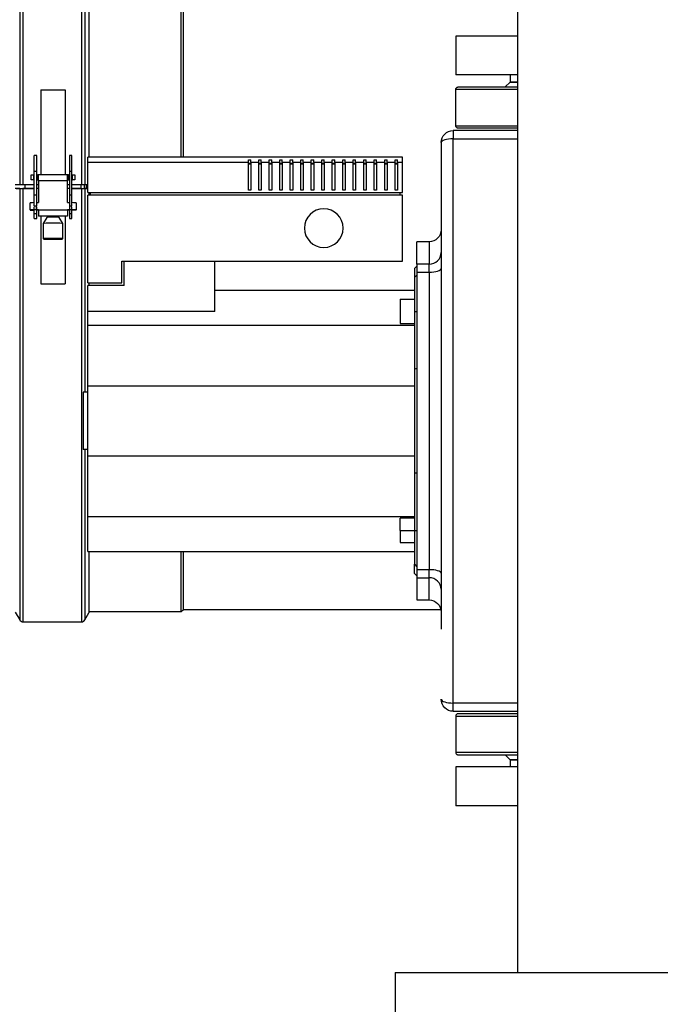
# Model space of a CAD drawing. Header units: millimetres. Extents: x 158 to 846, y 86 to 749.
# Tile 64 of 95: x 314 to 341, y 640 to 681. Entities that reach past the tile are written whole.
import ezdxf

# ---------------------------------------------------------------- set-up
doc = ezdxf.new("R2010")
doc.units = ezdxf.units.MM
doc.layers.add('1', color=7, linetype='CONTINUOUS', true_color=0xffffff)
doc.layers.add('TOP', color=7, linetype='CONTINUOUS', true_color=0xffffff)
doc.styles.add('iso-1', font='isocp.shx')
doc.dimstyles.get("Standard").update_dxf_attribs({"dimtxt": 0.18, "dimasz": 0.18, "dimexe": 0.18, "dimexo": 0.0625, "dimgap": 0.09, "dimtad": 0, "dimtih": 1, "dimtoh": 1, "dimdec": 4, "dimzin": 0, "dimdsep": 46, "dimtxsty": 'Standard', "dimcen": 0.09, "dimadec": 0, "dimazin": 0, "dimtfac": 1, "dimtdec": 4, "dimtofl": 0, "dimtmove": 0, "dimatfit": 3, "dimfxl": 1, "dimtolj": 1, "dimtzin": 0, "dimarcsym": 0})

# ---------------------------------------------------------------- blocks, each defined once
blk = doc.blocks.new('DimnDraft3D4')
at = {"layer": 'TOP', "color": 2, "linetype": 'Continuous', "transparency": 16777216}
for p, q in [((173.067, 621.759), (173.067, 746.14)), ((405.517, 731.359), (405.517, 746.14)), ((405.517, 744.14), (173.067, 744.14))]:
    blk.add_line(p, q, dxfattribs=at)
for points in [[(173.067, 744.14), (176.567, 744.601), (176.567, 743.679), (173.067, 744.14)], [(405.517, 744.14), (402.017, 743.679), (402.017, 744.601), (405.517, 744.14)]]:
    blk.add_solid(points, dxfattribs=at)
at = {"layer": 'TOP', "color": 2, "linetype": 'Continuous', "transparency": 16777216, "insert": (285.728, 744.711), "char_height": 3.5, "attachment_point": 7, "line_spacing_factor": 0.963855, "style": 'iso-1'}
blk.add_mtext('\\W01.000;\\fisocp.shx,bigfont.shx;2325 ', dxfattribs=at)

msp = doc.modelspace()

# ---------------------------------------------------------------- linework, layer by layer
at = {"layer": '1', "color": 7, "linetype": 'Continuous'}
for p, q in [((334.972, 692.908), (334.972, 641.71)), ((317.266, 691.983), (317.266, 675.41)), ((321.08, 675.408), (321.08, 691.109)), ((321.175, 675.409), (321.175, 691.109)), ((332.417, 680.409), (332.417, 678.809)), ((334.973, 680.409), (332.417, 680.409)), ((334.973, 678.809), (332.417, 678.809)), ((334.667, 678.809), (334.667, 678.509)), ((332.517, 678.309), (334.972, 678.309)), ((334.467, 678.309), (334.667, 678.509)), ((334.972, 678.509), (334.667, 678.509)), ((334.667, 678.509), (334.972, 678.509)), ((315.28, 678.196), (315.28, 674.676)), ((315.28, 678.196), (316.28, 678.196)), ((316.28, 678.196), (316.28, 674.676)), ((332.417, 676.709), (332.417, 678.209)), ((334.972, 676.509), (332.317, 676.509)), ((334.972, 676.609), (332.517, 676.609)), ((331.817, 676.009), (331.817, 655.897)), ((315.105, 675.48), (315.005, 675.48)), ((315.005, 674.837), (315.005, 675.48)), ((315.105, 674.837), (315.105, 675.48)), ((316.555, 675.48), (316.455, 675.48)), ((316.455, 675.48), (316.455, 674.837)), ((316.555, 674.837), (316.555, 675.48)), ((330.217, 675.409), (317.217, 675.409)), ((317.217, 675.209), (317.217, 675.409)), ((317.217, 675.209), (323.851, 675.209)), ((317.217, 673.943), (317.217, 675.209)), ((323.851, 675.209), (323.851, 675.295)), ((323.851, 675.295), (323.951, 675.295)), ((323.851, 674.043), (323.851, 675.209)), ((323.851, 675.158), (323.951, 675.158)), ((323.951, 675.113), (323.851, 675.113)), ((323.951, 675.209), (323.951, 675.295)), ((323.951, 675.209), (324.284, 675.209)), ((323.951, 675.209), (323.951, 674.043)), ((324.284, 675.209), (324.284, 675.295)), ((324.284, 675.295), (324.384, 675.295)), ((324.284, 674.043), (324.284, 675.209)), ((324.284, 675.158), (324.384, 675.158)), ((324.384, 675.113), (324.284, 675.113)), ((324.384, 675.209), (324.384, 675.295)), ((324.384, 675.209), (324.384, 674.043)), ((324.384, 675.209), (324.717, 675.209)), ((324.717, 675.295), (324.817, 675.295)), ((324.717, 675.209), (324.717, 675.295)), ((324.717, 674.043), (324.717, 675.209)), ((324.717, 675.158), (324.817, 675.158)), ((324.817, 675.113), (324.717, 675.113)), ((324.817, 675.209), (324.817, 675.295)), ((324.817, 675.209), (325.151, 675.209)), ((324.817, 675.209), (324.817, 674.043)), ((325.151, 675.209), (325.151, 675.295)), ((325.151, 675.295), (325.251, 675.295)), ((325.151, 674.043), (325.151, 675.209)), ((325.151, 675.158), (325.251, 675.158)), ((325.251, 675.113), (325.151, 675.113)), ((325.251, 675.209), (325.251, 675.295)), ((325.251, 675.209), (325.251, 674.043)), ((325.251, 675.209), (325.584, 675.209)), ((325.584, 675.209), (325.584, 675.295)), ((325.584, 675.295), (325.684, 675.295)), ((325.584, 674.043), (325.584, 675.209)), ((325.584, 675.158), (325.684, 675.158)), ((325.684, 675.113), (325.584, 675.113)), ((325.684, 675.209), (325.684, 675.295)), ((325.684, 675.209), (326.017, 675.209)), ((325.684, 675.209), (325.684, 674.043)), ((326.017, 675.209), (326.017, 675.295)), ((326.017, 675.295), (326.117, 675.295)), ((326.017, 674.043), (326.017, 675.209)), ((326.017, 675.158), (326.117, 675.158)), ((326.117, 675.113), (326.017, 675.113)), ((326.117, 675.209), (326.117, 675.295)), ((326.117, 675.209), (326.451, 675.209)), ((326.117, 675.209), (326.117, 674.043)), ((326.451, 675.295), (326.551, 675.295)), ((326.451, 675.209), (326.451, 675.295)), ((326.451, 674.043), (326.451, 675.209)), ((326.451, 675.158), (326.551, 675.158)), ((326.551, 675.113), (326.451, 675.113)), ((326.551, 675.209), (326.551, 675.295)), ((326.551, 675.209), (326.884, 675.209)), ((326.551, 675.209), (326.551, 674.043)), ((326.884, 675.295), (326.984, 675.295)), ((326.884, 675.209), (326.884, 675.295)), ((326.884, 674.043), (326.884, 675.209)), ((326.884, 675.158), (326.984, 675.158)), ((326.984, 675.113), (326.884, 675.113)), ((326.984, 675.209), (326.984, 675.295)), ((326.984, 675.209), (326.984, 674.043)), ((326.984, 675.209), (327.317, 675.209)), ((327.317, 675.209), (327.317, 675.295)), ((327.317, 675.295), (327.417, 675.295)), ((327.317, 674.043), (327.317, 675.209)), ((327.317, 675.158), (327.417, 675.158)), ((327.417, 675.113), (327.317, 675.113)), ((327.417, 675.209), (327.417, 675.295)), ((327.417, 675.209), (327.751, 675.209)), ((327.417, 675.209), (327.417, 674.043)), ((327.751, 675.295), (327.851, 675.295)), ((327.751, 675.209), (327.751, 675.295)), ((327.751, 674.043), (327.751, 675.209)), ((327.751, 675.158), (327.851, 675.158)), ((327.851, 675.113), (327.751, 675.113)), ((327.851, 675.209), (327.851, 675.295)), ((327.851, 675.209), (328.184, 675.209)), ((327.851, 675.209), (327.851, 674.043)), ((328.184, 675.295), (328.284, 675.295)), ((328.184, 675.209), (328.184, 675.295)), ((328.184, 674.043), (328.184, 675.209)), ((328.184, 675.158), (328.284, 675.158)), ((328.284, 675.113), (328.184, 675.113)), ((328.284, 675.209), (328.284, 675.295)), ((328.284, 675.209), (328.617, 675.209)), ((328.284, 675.209), (328.284, 674.043)), ((328.617, 675.209), (328.617, 675.295)), ((328.617, 675.295), (328.717, 675.295)), ((328.617, 674.043), (328.617, 675.209)), ((328.617, 675.158), (328.717, 675.158)), ((328.717, 675.113), (328.617, 675.113)), ((328.717, 675.209), (328.717, 675.295)), ((328.717, 675.209), (328.717, 674.043)), ((328.717, 675.209), (329.051, 675.209)), ((329.051, 675.209), (329.051, 675.295)), ((329.051, 675.295), (329.151, 675.295)), ((329.051, 674.043), (329.051, 675.209)), ((329.051, 675.158), (329.151, 675.158)), ((329.151, 675.113), (329.051, 675.113)), ((329.151, 675.209), (329.151, 675.295)), ((329.151, 675.209), (329.484, 675.209)), ((329.151, 675.209), (329.151, 674.043)), ((329.484, 675.295), (329.584, 675.295)), ((329.484, 675.209), (329.484, 675.295)), ((329.484, 674.043), (329.484, 675.209)), ((329.484, 675.158), (329.584, 675.158)), ((329.584, 675.113), (329.484, 675.113)), ((329.584, 675.209), (329.584, 675.295)), ((329.584, 675.209), (329.917, 675.209)), ((329.584, 675.209), (329.584, 674.043)), ((329.917, 675.295), (330.017, 675.295)), ((329.917, 675.209), (329.917, 675.295)), ((329.917, 674.043), (329.917, 675.209)), ((329.917, 675.158), (330.017, 675.158)), ((330.017, 675.113), (329.917, 675.113)), ((330.017, 675.209), (330.017, 675.295)), ((330.017, 675.209), (330.017, 674.043)), ((330.017, 675.209), (330.217, 675.209)), ((330.217, 675.209), (330.217, 675.409)), ((330.217, 673.943), (330.217, 675.209)), ((314.88, 674.677), (314.98, 674.677)), ((314.88, 674.477), (314.88, 674.677)), ((314.98, 674.677), (314.98, 674.477)), ((315.005, 673.847), (315.005, 674.837)), ((315.105, 673.847), (315.105, 674.837)), ((315.105, 674.676), (315.13, 674.676)), ((316.413, 674.676), (315.146, 674.676)), ((315.18, 674.429), (315.18, 674.672)), ((316.38, 674.429), (316.38, 674.672)), ((316.43, 674.676), (316.455, 674.676)), ((316.455, 674.837), (316.455, 673.847)), ((316.555, 673.847), (316.555, 674.837)), ((316.58, 674.477), (316.58, 674.677)), ((316.58, 674.677), (316.68, 674.677)), ((316.68, 674.677), (316.68, 674.477)), ((314.216, 674.274), (314.404, 674.274)), ((314.533, 674.274), (315.005, 674.274)), ((314.88, 674.477), (314.88, 674.473)), ((314.98, 674.477), (314.88, 674.477)), ((315.005, 674.473), (314.88, 674.473)), ((314.98, 674.477), (314.98, 674.477)), ((315.105, 674.476), (315.13, 674.476)), ((315.167, 674.473), (315.105, 674.473)), ((315.105, 674.274), (315.18, 674.274)), ((315.18, 674.429), (315.18, 673.529)), ((316.38, 673.529), (316.38, 674.429)), ((316.38, 674.274), (316.455, 674.274)), ((316.455, 674.473), (316.392, 674.473)), ((316.43, 674.476), (316.455, 674.476)), ((316.68, 674.473), (316.555, 674.473)), ((316.555, 674.274), (316.963, 674.274)), ((316.68, 674.477), (316.58, 674.477)), ((316.58, 674.477), (316.58, 674.477)), ((316.68, 674.473), (316.68, 674.477)), ((317.093, 674.274), (317.217, 674.274)), ((314.404, 674.117), (314.216, 674.12)), ((314.259, 674.12), (314.447, 674.117)), ((314.533, 674.117), (315.005, 674.117)), ((315.005, 674.116), (314.533, 674.116)), ((315.005, 673.404), (315.005, 673.847)), ((315.18, 674.116), (315.105, 674.116)), ((315.105, 673.404), (315.105, 673.847)), ((316.455, 674.116), (316.38, 674.116)), ((316.455, 673.847), (316.455, 673.404)), ((316.555, 674.117), (316.963, 674.117)), ((316.963, 674.116), (316.555, 674.116)), ((316.555, 673.404), (316.555, 673.847)), ((317.049, 674.117), (317.217, 674.12)), ((317.217, 674.119), (317.093, 674.117)), ((317.217, 673.943), (330.217, 673.943)), ((317.217, 670.209), (317.217, 673.843)), ((330.217, 673.843), (317.217, 673.843)), ((317.266, 673.941), (317.266, 673.842)), ((317.317, 673.943), (317.317, 673.843)), ((323.951, 674.043), (323.851, 674.043)), ((324.384, 674.043), (324.284, 674.043)), ((324.817, 674.043), (324.717, 674.043)), ((325.251, 674.043), (325.151, 674.043)), ((325.684, 674.043), (325.584, 674.043)), ((326.117, 674.043), (326.017, 674.043)), ((326.551, 674.043), (326.451, 674.043)), ((326.984, 674.043), (326.884, 674.043)), ((327.417, 674.043), (327.317, 674.043)), ((327.851, 674.043), (327.751, 674.043)), ((328.284, 674.043), (328.184, 674.043)), ((328.717, 674.043), (328.617, 674.043)), ((329.151, 674.043), (329.051, 674.043)), ((329.584, 674.043), (329.484, 674.043)), ((330.017, 674.043), (329.917, 674.043)), ((330.117, 673.843), (330.117, 673.943)), ((330.217, 671.109), (330.217, 673.843)), ((314.83, 673.226), (314.83, 673.526)), ((315.105, 673.529), (315.18, 673.529)), ((316.38, 673.529), (316.455, 673.529)), ((316.73, 673.526), (316.73, 673.226)), ((314.83, 673.226), (314.83, 673.224)), ((314.83, 673.224), (315.005, 673.224)), ((315.005, 673.404), (315.105, 673.404)), ((315.005, 673.079), (315.005, 673.35)), ((315.005, 672.879), (315.005, 673.079)), ((315.005, 673.079), (315.005, 673.079)), ((315.005, 673.079), (315.105, 673.079)), ((315.08, 673.229), (315.18, 673.229)), ((315.105, 673.079), (315.105, 673.35)), ((315.18, 673.227), (315.105, 673.227)), ((315.105, 672.879), (315.105, 673.079)), ((315.105, 673.079), (315.105, 673.079)), ((315.18, 673.229), (315.18, 672.976)), ((316.38, 673.229), (316.38, 672.976)), ((316.38, 673.229), (316.48, 673.229)), ((316.455, 673.227), (316.38, 673.227)), ((316.455, 673.404), (316.555, 673.404)), ((316.455, 673.35), (316.455, 673.079)), ((316.455, 673.079), (316.455, 673.079)), ((316.455, 673.079), (316.455, 672.879)), ((316.455, 673.079), (316.555, 673.079)), ((316.555, 673.079), (316.555, 673.35)), ((316.73, 673.224), (316.555, 673.224)), ((316.555, 673.079), (316.555, 673.079)), ((316.555, 672.879), (316.555, 673.079)), ((316.73, 673.224), (316.73, 673.226)), ((315.005, 672.879), (315.105, 672.879)), ((315.18, 672.969), (315.18, 672.976)), ((315.57, 672.969), (315.18, 672.969)), ((315.28, 672.969), (315.28, 670.17)), ((315.524, 672.922), (315.38, 672.672)), ((315.38, 672.672), (315.38, 672.047)), ((315.57, 672.973), (315.57, 672.924)), ((315.99, 672.924), (315.99, 672.973)), ((316.38, 672.969), (315.99, 672.969)), ((316.18, 672.672), (316.035, 672.922)), ((316.18, 672.047), (316.18, 672.672)), ((316.28, 672.969), (316.28, 670.17)), ((316.38, 672.976), (316.38, 672.969)), ((316.455, 672.879), (316.555, 672.879)), ((315.38, 672.047), (315.405, 672.022)), ((315.38, 672.047), (315.38, 672.047)), ((315.74, 672.026), (315.462, 672.023)), ((315.462, 672.023), (315.501, 672.019)), ((315.501, 672.019), (315.506, 672.024)), ((315.501, 672.019), (315.819, 672.018)), ((316.058, 672.024), (315.74, 672.026)), ((315.819, 672.018), (315.818, 672.026)), ((315.819, 672.018), (316.098, 672.02)), ((316.098, 672.02), (316.058, 672.024)), ((316.155, 672.022), (316.18, 672.047)), ((316.18, 672.047), (316.18, 672.047)), ((331.317, 671.909), (330.817, 671.909)), ((330.817, 670.988), (330.817, 671.909)), ((318.617, 671.109), (330.217, 671.109)), ((318.617, 670.209), (318.617, 671.109)), ((318.717, 670.109), (318.717, 671.109)), ((322.467, 669.03), (322.467, 671.109)), ((330.817, 670.988), (330.817, 670.657)), ((330.817, 670.909), (330.717, 670.809)), ((330.717, 670.809), (330.717, 670.434)), ((330.817, 670.657), (330.817, 658.362)), ((315.28, 670.17), (316.28, 670.17)), ((317.217, 670.209), (318.617, 670.209)), ((317.266, 670.209), (317.266, 670.108)), ((330.817, 670.534), (330.717, 670.434)), ((330.717, 670.434), (330.717, 669.034)), ((318.717, 670.109), (317.217, 670.109)), ((317.217, 669.03), (317.217, 670.109)), ((322.467, 669.909), (330.717, 669.909)), ((330.117, 669.535), (330.717, 669.535)), ((330.117, 669.535), (330.117, 668.535)), ((322.467, 669.03), (317.217, 669.03)), ((317.217, 668.462), (317.217, 669.03)), ((330.717, 669.034), (330.717, 666.65)), ((330.117, 668.535), (330.717, 668.535)), ((317.217, 668.462), (330.717, 668.462)), ((317.217, 665.956), (317.217, 668.462)), ((330.717, 666.65), (330.717, 662.368)), ((317.217, 665.691), (317.022, 665.691)), ((317.022, 665.691), (317.022, 663.328)), ((317.217, 665.956), (330.717, 665.956)), ((317.217, 663.062), (317.217, 665.956)), ((317.217, 663.328), (317.022, 663.328)), ((317.217, 660.556), (317.217, 663.062)), ((317.217, 663.062), (330.717, 663.062)), ((330.717, 662.368), (330.717, 659.984)), ((317.217, 660.556), (330.717, 660.556)), ((317.217, 659.109), (317.217, 660.556)), ((330.717, 660.484), (330.117, 660.484)), ((330.117, 659.984), (330.117, 660.484)), ((330.117, 659.984), (330.117, 659.484)), ((330.717, 659.984), (330.717, 658.584)), ((330.117, 659.484), (330.717, 659.484)), ((317.217, 659.109), (330.717, 659.109)), ((317.266, 659.109), (317.266, 656.583)), ((321.08, 656.628), (321.08, 659.109)), ((321.175, 656.723), (321.175, 659.109)), ((330.717, 658.584), (330.817, 658.484)), ((330.717, 658.209), (330.717, 658.584)), ((330.817, 658.362), (330.817, 658.03)), ((330.717, 658.209), (330.817, 658.109)), ((330.817, 658.03), (330.817, 657.109)), ((330.817, 657.109), (331.317, 657.109)), ((314.216, 656.608), (314.404, 656.283)), ((317.093, 656.283), (317.266, 656.583)), ((317.266, 656.628), (321.08, 656.628)), ((321.08, 656.628), (321.175, 656.723)), ((321.175, 656.723), (331.805, 656.723)), ((314.533, 656.208), (316.963, 656.208)), ((332.317, 652.509), (334.972, 652.509)), ((332.417, 652.309), (332.417, 650.809)), ((334.972, 652.409), (332.517, 652.409)), ((332.517, 650.709), (334.972, 650.709)), ((334.467, 650.709), (334.667, 650.509)), ((334.667, 650.509), (334.667, 650.209)), ((334.667, 650.509), (334.972, 650.509)), ((334.972, 650.509), (334.667, 650.509)), ((332.417, 650.209), (332.417, 648.609)), ((334.972, 650.209), (332.417, 650.209)), ((334.972, 648.609), (332.417, 648.609)), ((329.917, 641.709), (329.917, 639.909)), ((329.917, 641.709), (348.917, 641.709))]:
    msp.add_line(p, q, dxfattribs=at)
at = {"layer": '1', "color": 252, "linetype": 'Continuous'}
for p, q in [((314.404, 692.283), (314.404, 674.274)), ((314.533, 692.358), (314.533, 674.274)), ((316.963, 692.358), (316.963, 674.274)), ((317.093, 692.283), (317.093, 674.274)), ((334.972, 678.209), (332.417, 678.209)), ((332.417, 676.709), (334.972, 676.709)), ((332.317, 676.509), (332.317, 676.167)), ((332.317, 676.167), (334.972, 676.167)), ((332.317, 652.852), (332.317, 676.167)), ((315.005, 674.837), (315.105, 674.837)), ((315.13, 674.676), (315.13, 674.476)), ((316.43, 674.476), (316.43, 674.676)), ((316.455, 674.837), (316.555, 674.837)), ((314.615, 674.274), (314.615, 674.115)), ((315.138, 674.476), (315.13, 674.476)), ((316.38, 674.429), (315.18, 674.429)), ((316.43, 674.476), (316.422, 674.476)), ((316.945, 674.116), (316.945, 674.274)), ((317.082, 674.117), (317.082, 674.274)), ((317.166, 674.119), (317.166, 674.274)), ((314.404, 674.117), (314.404, 656.283)), ((314.533, 674.116), (314.533, 656.208)), ((315.005, 673.847), (315.105, 673.847)), ((316.455, 673.847), (316.555, 673.847)), ((316.963, 674.116), (316.963, 656.208)), ((317.093, 674.117), (317.093, 665.691)), ((315.005, 673.079), (315.105, 673.079)), ((315.08, 673.404), (315.08, 673.229)), ((315.18, 673.229), (316.38, 673.229)), ((316.455, 673.079), (316.555, 673.079)), ((316.48, 673.229), (316.48, 673.404)), ((316.38, 672.976), (315.18, 672.976)), ((331.317, 671.909), (331.317, 670.988)), ((331.317, 670.988), (330.817, 670.988)), ((331.317, 670.657), (331.317, 670.988)), ((330.817, 670.657), (331.317, 670.657)), ((331.317, 670.657), (331.317, 658.362)), ((330.717, 669.034), (330.817, 669.034)), ((317.093, 663.327), (317.093, 656.283)), ((330.117, 659.984), (330.717, 659.984)), ((330.717, 659.984), (330.817, 659.984)), ((331.317, 658.362), (330.817, 658.362)), ((331.317, 658.03), (331.317, 658.362)), ((330.817, 658.03), (331.317, 658.03)), ((331.317, 657.109), (331.317, 658.03)), ((332.317, 652.509), (332.317, 652.852)), ((334.972, 652.852), (332.317, 652.852)), ((332.417, 652.309), (334.972, 652.309)), ((334.972, 650.809), (332.417, 650.809))]:
    msp.add_line(p, q, dxfattribs=at)
at = {"layer": '1', "color": 7, "linetype": 'Continuous', "extrusion": (0, 0, -1)}
for centre, start, end in [((-332.317, 676.009), 0, 90), ((-331.317, 672.409), 180, 270), ((-331.317, 656.609), 90, 180), ((-332.317, 653.009), 270, 0)]:
    msp.add_arc(centre, 0.5, start, end, dxfattribs=at)
at = {"layer": '1', "color": 7, "linetype": 'Continuous'}
for centre, radius, start, end in [((326.967, 672.476), 0.8, 0, 180), ((326.967, 672.476), 0.8, 180, 0), ((314.533, 656.358), 0.15, 210, 270), ((316.963, 656.358), 0.15, 270, 330)]:
    msp.add_arc(centre, radius, start, end, dxfattribs=at)
at = {"layer": '1', "color": 252, "linetype": 'Continuous'}
for centre, major_axis, ratio, start_param, end_param in [((332.317, 676.009), (0.5, 0), 0.315068, 1.570796, 3.141593), ((331.317, 671.466), (0.5, 0), 0.956106, 4.712389, 6.283185), ((331.317, 670.803), (-0.5, 0), 0.29302, 1.570796, 3.141593), ((331.317, 658.215), (0.5, 0), 0.29302, 0, 1.570796), ((331.317, 657.552), (-0.5, 0), 0.956106, 3.141593, 4.712389), ((332.317, 653.009), (0.5, 0), 0.315068, 3.141593, 4.712389)]:
    msp.add_ellipse(centre, major_axis=major_axis, ratio=ratio, start_param=start_param, end_param=end_param, dxfattribs=at)
at = {"layer": '1', "color": 7, "linetype": 'Continuous'}
for centre, major_axis, ratio, start_param, end_param in [((315.03, 674.677), (-0.05, 0), 0.011835, 0, 1.047187), ((316.53, 674.677), (-0.05, 0), 0.011835, 2.094406, 3.141593), ((314.533, 674.274), (-0.15, 0), 0.000461, 0.523599, 1.570796), ((315.03, 674.477), (0.05, 0), 0.011835, 3.141593, 4.188779), ((316.53, 674.477), (0.05, 0), 0.011835, 5.235999, 6.283185), ((316.963, 674.274), (-0.15, 0), 0.000461, 1.570796, 2.617994), ((314.533, 674.118), (0.15, 0), 0.009188, 3.665191, 4.712389), ((314.533, 674.118), (-0.1, 0), 0.009188, 0.523599, 1.570796), ((316.963, 674.118), (0.15, 0), 0.009188, 4.712389, 5.759587), ((316.963, 674.118), (-0.1, 0), 0.009188, 1.570796, 2.617994), ((315.08, 673.526), (0.25, 0), 0.011835, 1.875506, 3.141593), ((316.48, 673.526), (-0.25, 0), 0.011835, 3.141593, 4.407679), ((315.08, 673.226), (0.25, 0), 0.011835, 1.570796, 3.141593), ((316.48, 673.226), (-0.25, 0), 0.011835, 3.141593, 4.712389), ((315.78, 672.672), (-0.4, 0), 0.011835, 3.14164, 6.283185), ((315.78, 672.922), (0.256, 0), 0.011835, 0.006885, 3.134831), ((315.78, 672.972), (-0.225, 0), 0.011835, 3.508001, 5.91678), ((315.78, 672.047), (0.4, 0), 0.011835, 0, 3.141545)]:
    msp.add_ellipse(centre, major_axis=major_axis, ratio=ratio, start_param=start_param, end_param=end_param, dxfattribs=at)
msp.add_ellipse((315.78, 672.022), major_axis=(-0.375, 0), ratio=0.011835, dxfattribs=at)
for points, knots in [([(332.417, 678.209), (332.417, 678.222), (332.42, 678.234), (332.429, 678.258), (332.436, 678.269), (332.453, 678.287), (332.464, 678.295), (332.482, 678.303), (332.489, 678.305), (332.503, 678.308), (332.51, 678.309), (332.517, 678.309), (332.517, 678.309), (332.517, 678.309)], [0, 0, 0, 0, 0.234458, 0.234458, 0.473645, 0.473645, 0.722596, 0.722596, 0.859618, 0.859618, 0.997105, 0.997105, 1, 1, 1, 1]), ([(332.517, 676.609), (332.517, 676.609), (332.517, 676.609), (332.51, 676.609), (332.503, 676.61), (332.489, 676.613), (332.482, 676.615), (332.464, 676.624), (332.453, 676.631), (332.436, 676.65), (332.429, 676.661), (332.42, 676.684), (332.417, 676.697), (332.417, 676.709)], [0, 0, 0, 0, 0.002895, 0.002895, 0.140382, 0.140382, 0.277404, 0.277404, 0.526355, 0.526355, 0.765542, 0.765542, 1, 1, 1, 1]), ([(315.13, 674.676), (315.136, 674.676), (315.149, 674.676), (315.166, 674.676), (315.178, 674.675), (315.179, 674.673), (315.18, 674.672)], [0, 0, 0, 0, 0.250091, 0.500021, 0.749995, 1, 1, 1, 1]), ([(316.38, 674.672), (316.38, 674.673), (316.382, 674.675), (316.393, 674.676), (316.41, 674.676), (316.423, 674.676), (316.43, 674.676)], [0, 0, 0, 0, 0.250005, 0.499979, 0.749909, 1, 1, 1, 1]), ([(315.18, 674.427), (315.18, 674.431), (315.18, 674.44), (315.179, 674.456), (315.176, 674.472), (315.16, 674.476), (315.143, 674.476), (315.134, 674.476), (315.13, 674.476)], [0, 0, 0, 0, 0.124152, 0.250222, 0.495966, 0.746382, 0.874519, 1, 1, 1, 1]), ([(316.38, 674.427), (316.38, 674.431), (316.38, 674.44), (316.38, 674.456), (316.383, 674.469), (316.395, 674.475), (316.41, 674.476), (316.423, 674.476), (316.43, 674.476)], [0, 0, 0, 0, 0.123904, 0.249717, 0.495007, 0.629811, 0.814497, 1, 1, 1, 1]), ([(332.517, 652.409), (332.517, 652.409), (332.517, 652.409), (332.51, 652.409), (332.503, 652.408), (332.489, 652.405), (332.482, 652.403), (332.464, 652.395), (332.453, 652.387), (332.436, 652.369), (332.429, 652.358), (332.42, 652.334), (332.417, 652.322), (332.417, 652.309)], [0, 0, 0, 0, 0.002895, 0.002895, 0.140382, 0.140382, 0.277404, 0.277404, 0.526355, 0.526355, 0.765542, 0.765542, 1, 1, 1, 1]), ([(332.417, 650.809), (332.417, 650.797), (332.42, 650.784), (332.429, 650.761), (332.436, 650.75), (332.453, 650.731), (332.464, 650.724), (332.482, 650.715), (332.489, 650.713), (332.503, 650.71), (332.51, 650.709), (332.517, 650.709), (332.517, 650.709), (332.517, 650.709)], [0, 0, 0, 0, 0.234458, 0.234458, 0.473645, 0.473645, 0.722596, 0.722596, 0.859618, 0.859618, 0.997105, 0.997105, 1, 1, 1, 1])]:
    msp.add_open_spline(points, degree=3, knots=knots, dxfattribs=at)
for points in [[(330.817, 666.668), (330.784, 666.662), (330.751, 666.656), (330.717, 666.65)], [(330.717, 662.368), (330.751, 662.362), (330.784, 662.357), (330.817, 662.351)]]:
    msp.add_open_spline(points, degree=3, dxfattribs=at)

# ---------------------------------------------------------------- dimensions: what is measured, and where the dimension line sits
at = {"layer": 'TOP', "color": 2, "linetype": 'Continuous', "lineweight": -3}
dim = msp.add_linear_dim(base=(173.067, 744.14), p1=(405.517, 731.359), p2=(173.067, 621.759), text='\\C2;2325', dimstyle='Standard', override={"dimtxt": 3.5, "dimasz": 3.5, "dimexe": 2, "dimexo": 0, "dimgap": 1.75, "dimtad": 1, "dimtih": 0, "dimdec": 0, "dimzin": 8, "dimtxsty": 'iso-1', "dimsah": 1, "dimclrd": 2, "dimclre": 2, "dimclrt": 2, "dimtm": -0.003937, "dimtdec": 2, "dimtofl": 1, "dimtmove": 0}, dxfattribs=at)
dim.commit()
dim.dimension.update_dxf_attribs({"geometry": 'DimnDraft3D4', "text_midpoint": (289.292, 744.14), "dimtype": 160})

doc.saveas('drawing.dxf')
